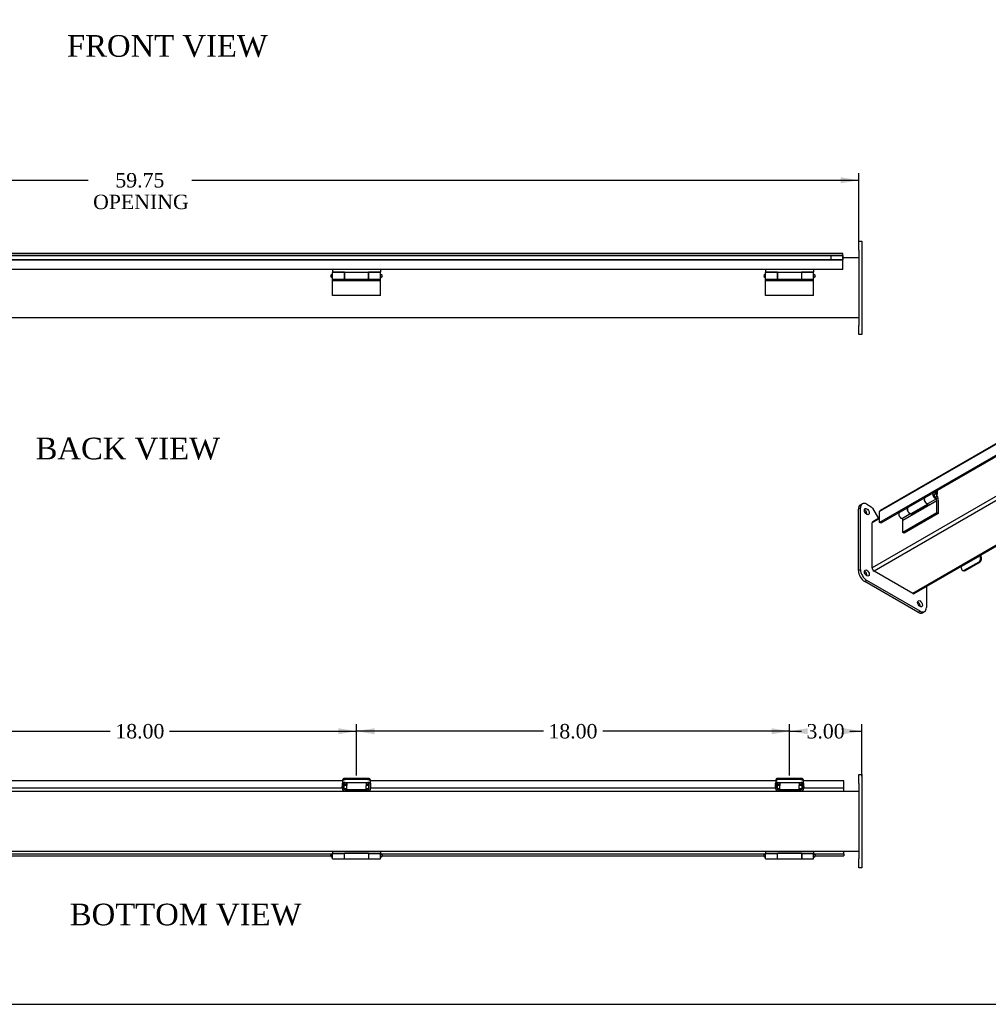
# Model space of a CAD drawing. Header units: inches. Extents: x 0 to 120, y -1 to 80.
# Tile 2 of 7: x 39 to 79, y 0 to 41. Entities that reach past the tile are written whole.
import ezdxf
from ezdxf.enums import TextEntityAlignment as Align
from ezdxf.lldxf.tags import DXFTag

# ---------------------------------------------------------------- set-up
doc = ezdxf.new("R2010")
doc.units = ezdxf.units.IN
doc.header["$MEASUREMENT"] = 0
for name, color, linetype in [('CCH03740', 7, 'Continuous'), ('CCH03744-1', 7, 'Continuous'), ('CCH03744-2', 7, 'Continuous'), ('COM40648', 7, 'Continuous'), ('COM49076', 7, 'Continuous'), ('COM49083', 7, 'Continuous'), ('Default', 7, 'Continuous'), ('GSK11094', 7, 'Continuous'), ('HNG11000', 7, 'Continuous'), ('HNG11000-2', 7, 'Continuous'), ('HNG11000-3', 7, 'Continuous')]:
    doc.layers.add(name, color=color, linetype=linetype)
doc.styles.add('SEACAD_Times_New_Roman', font='times.ttf')
tags = doc.linetypes.add('HIDDEN2', pattern=[0.1875, 0.125, -0.0625]).pattern_tags.tags
tags[6:7] = [DXFTag(74, 4), DXFTag(75, 0), DXFTag(340, '0'), DXFTag(46, 0.0), DXFTag(50, 0.0), DXFTag(44, 0.0), DXFTag(45, 0.0)]
tags[4:5] = [DXFTag(74, 4), DXFTag(75, 0), DXFTag(340, '0'), DXFTag(46, 0.0), DXFTag(50, 0.0), DXFTag(44, 0.0), DXFTag(45, 0.0)]
doc.dimstyles.new('HAMMOND_(STH_-_120x80)', dxfattribs={"dimtxt": 0.6, "dimasz": 0.75, "dimexe": 0.3, "dimexo": 0.3, "dimgap": 0.15, "dimtad": 0, "dimtih": 1, "dimtoh": 1, "dimzin": 0, "dimdsep": 46, "dimtxsty": 'SEACAD_Times_New_Roman', "dimblk1": '_SE_FILLED', "dimblk2": '_SE_FILLED', "dimsah": 1, "dimcen": 0.3, "dimadec": 0, "dimazin": 0, "dimtfac": 0.8, "dimtofl": 0, "dimtmove": 0, "dimatfit": 3, "dimfxl": 1, "dimtolj": 1, "dimtzin": 0, "dimarcsym": 0})

# ---------------------------------------------------------------- blocks, each defined once
blk = doc.blocks.new('SE5')
at = {"layer": 'CCH03740', "color": 7, "linetype": 'Continuous'}
for p, q in [((52.219, 9.374), (52.219, 9.44)), ((52.276, 9.442), (52.276, 9.374)), ((53.136, 9.374), (53.136, 9.442)), ((53.193, 9.44), (53.193, 9.374)), ((70.219, 9.374), (70.219, 9.44)), ((70.276, 9.442), (70.276, 9.374)), ((71.136, 9.374), (71.136, 9.442)), ((71.193, 9.44), (71.193, 9.374)), ((52.219, 9.33), (52.219, 9.374)), ((52.219, 9.179), (52.219, 9.205)), ((52.276, 9.33), (52.276, 9.374)), ((52.276, 9.179), (52.276, 9.205)), ((52.276, 9.15), (53.136, 9.15)), ((52.276, 9.15), (52.276, 9.093)), ((53.136, 9.374), (53.136, 9.33)), ((53.136, 9.205), (53.136, 9.179)), ((53.136, 9.15), (53.136, 9.093)), ((53.193, 9.374), (53.193, 9.33)), ((53.193, 9.205), (53.193, 9.179)), ((70.219, 9.33), (70.219, 9.374)), ((70.219, 9.179), (70.219, 9.205)), ((70.276, 9.33), (70.276, 9.374)), ((70.276, 9.179), (70.276, 9.205)), ((70.276, 9.15), (71.136, 9.15)), ((70.276, 9.15), (70.276, 9.093)), ((71.136, 9.374), (71.136, 9.33)), ((71.136, 9.205), (71.136, 9.179)), ((71.136, 9.15), (71.136, 9.093)), ((71.193, 9.374), (71.193, 9.33)), ((71.193, 9.205), (71.193, 9.179))]:
    blk.add_line(p, q, dxfattribs=at)
for centre, radius, start, end in [((52.305, 9.179), 0.086, 180, 250.2931), ((52.305, 9.179), 0.029, 180, 270), ((53.107, 9.179), 0.029, 270, 0), ((53.107, 9.179), 0.086, 289.7069, 0), ((70.305, 9.179), 0.086, 180, 250.2931), ((70.305, 9.179), 0.029, 180, 270), ((71.107, 9.179), 0.029, 270, 0), ((71.107, 9.179), 0.086, 289.7069, 0)]:
    blk.add_arc(centre, radius, start, end, dxfattribs=at)
at = {"layer": 'CCH03744-1', "color": 7, "linetype": 'Continuous'}
for p, q in [((52.114, 9.424), (52.114, 9.318)), ((52.144, 9.424), (52.114, 9.424)), ((52.144, 9.525), (52.144, 9.578)), ((52.144, 9.525), (52.144, 9.494)), ((52.144, 9.444), (52.144, 9.494)), ((52.144, 9.444), (52.144, 9.431)), ((52.144, 9.431), (52.144, 9.413)), ((52.144, 9.202), (52.144, 9.413)), ((52.23, 9.442), (52.191, 9.442)), ((52.201, 9.202), (52.201, 9.413)), ((52.219, 9.422), (52.202, 9.422)), ((52.23, 9.442), (53.183, 9.442)), ((53.144, 9.621), (52.269, 9.621)), ((53.144, 9.567), (52.269, 9.567)), ((52.3, 9.422), (52.276, 9.422)), ((53.136, 9.422), (53.112, 9.422)), ((53.222, 9.442), (53.183, 9.442)), ((53.21, 9.422), (53.193, 9.422)), ((53.212, 9.413), (53.212, 9.202)), ((53.269, 9.578), (53.269, 9.525)), ((53.269, 9.494), (53.269, 9.525)), ((53.269, 9.494), (53.269, 9.444)), ((53.269, 9.431), (53.269, 9.444)), ((53.269, 9.413), (53.269, 9.431)), ((53.299, 9.424), (53.269, 9.424)), ((53.269, 9.413), (53.269, 9.202)), ((53.299, 9.318), (53.299, 9.424)), ((70.114, 9.424), (70.114, 9.318)), ((70.144, 9.424), (70.114, 9.424)), ((70.144, 9.525), (70.144, 9.578)), ((70.144, 9.525), (70.144, 9.494)), ((70.144, 9.444), (70.144, 9.494)), ((70.144, 9.444), (70.144, 9.431)), ((70.144, 9.431), (70.144, 9.413)), ((70.144, 9.202), (70.144, 9.413)), ((70.23, 9.442), (70.191, 9.442)), ((70.201, 9.202), (70.201, 9.413)), ((70.219, 9.422), (70.202, 9.422)), ((70.23, 9.442), (71.183, 9.442)), ((71.144, 9.621), (70.269, 9.621)), ((71.144, 9.567), (70.269, 9.567)), ((70.3, 9.422), (70.276, 9.422)), ((71.136, 9.422), (71.112, 9.422)), ((71.222, 9.442), (71.183, 9.442)), ((71.21, 9.422), (71.193, 9.422)), ((71.212, 9.413), (71.212, 9.202)), ((71.269, 9.578), (71.269, 9.525)), ((71.269, 9.494), (71.269, 9.525)), ((71.269, 9.494), (71.269, 9.444)), ((71.269, 9.431), (71.269, 9.444)), ((71.269, 9.413), (71.269, 9.431)), ((71.299, 9.424), (71.269, 9.424)), ((71.269, 9.413), (71.269, 9.202)), ((71.299, 9.318), (71.299, 9.424)), ((52.144, 9.124), (52.144, 9.202)), ((52.201, 9.124), (52.144, 9.124)), ((52.3, 9.33), (52.201, 9.33)), ((52.201, 9.205), (52.3, 9.205)), ((52.201, 9.202), (52.201, 9.124)), ((53.212, 9.33), (53.112, 9.33)), ((53.112, 9.205), (53.212, 9.205)), ((53.212, 9.124), (53.212, 9.202)), ((53.269, 9.124), (53.212, 9.124)), ((53.269, 9.202), (53.269, 9.124)), ((70.144, 9.124), (70.144, 9.202)), ((70.201, 9.124), (70.144, 9.124)), ((70.3, 9.33), (70.201, 9.33)), ((70.201, 9.205), (70.3, 9.205)), ((70.201, 9.202), (70.201, 9.124)), ((71.212, 9.33), (71.112, 9.33)), ((71.112, 9.205), (71.212, 9.205)), ((71.212, 9.124), (71.212, 9.202)), ((71.269, 9.124), (71.212, 9.124)), ((71.269, 9.202), (71.269, 9.124))]:
    blk.add_line(p, q, dxfattribs=at)
for centre, radius, start, end in [((52.23, 9.413), 0.086, 159.8015, 180), ((52.23, 9.413), 0.029, 90, 180), ((53.183, 9.413), 0.029, 0, 90), ((53.183, 9.413), 0.086, 0, 20.096), ((70.23, 9.413), 0.086, 159.8015, 180), ((70.23, 9.413), 0.029, 90, 180), ((71.183, 9.413), 0.029, 0, 90), ((71.183, 9.413), 0.086, 0, 20.096), ((52.238, 9.267), 0.134, 134.5474, 225.4526), ((53.175, 9.267), 0.134, 314.5474, 45.4526), ((70.238, 9.267), 0.134, 134.5474, 225.4526), ((71.175, 9.267), 0.134, 314.5474, 45.4526)]:
    blk.add_arc(centre, radius, start, end, dxfattribs=at)
for centre, major_axis, start_param, end_param in [((52.269, 9.578), (-0.125, 0), 4.712389, 6.283185), ((52.269, 9.525), (0.125, 0), 1.570796, 3.141593), ((53.144, 9.578), (-0.125, 0), 3.141593, 4.712389), ((53.144, 9.525), (0.125, 0), 0, 1.570796), ((70.269, 9.578), (-0.125, 0), 4.712389, 6.283185), ((70.269, 9.525), (0.125, 0), 1.570796, 3.141593), ((71.144, 9.578), (-0.125, 0), 3.141593, 4.712389), ((71.144, 9.525), (0.125, 0), 0, 1.570796)]:
    blk.add_ellipse(centre, major_axis=major_axis, ratio=0.34202, start_param=start_param, end_param=end_param, dxfattribs=at)
for points, knots in [([(52.144, 9.444), (52.144, 9.444), (52.144, 9.443), (52.145, 9.443), (52.145, 9.443), (52.147, 9.443), (52.148, 9.443), (52.15, 9.443), (52.152, 9.443), (52.155, 9.443), (52.159, 9.442), (52.165, 9.442), (52.172, 9.442), (52.179, 9.442), (52.185, 9.442), (52.189, 9.442), (52.191, 9.442)], [0, 0, 0, 0, 0.056511, 0.112995, 0.169425, 0.225772, 0.282016, 0.338135, 0.394115, 0.449942, 0.505607, 0.630095, 0.75382, 0.836035, 0.918067, 1, 1, 1, 1]), ([(53.222, 9.442), (53.223, 9.442), (53.226, 9.442), (53.23, 9.442), (53.234, 9.442), (53.238, 9.442), (53.242, 9.442), (53.245, 9.442), (53.249, 9.442), (53.252, 9.442), (53.256, 9.442), (53.261, 9.443), (53.265, 9.443), (53.267, 9.443), (53.269, 9.443), (53.269, 9.444), (53.269, 9.444)], [0, 0, 0, 0, 0.054638, 0.109306, 0.164031, 0.218837, 0.273751, 0.328792, 0.383977, 0.439315, 0.494814, 0.620126, 0.746191, 0.830642, 0.915276, 1, 1, 1, 1]), ([(70.144, 9.444), (70.144, 9.444), (70.144, 9.443), (70.145, 9.443), (70.145, 9.443), (70.147, 9.443), (70.148, 9.443), (70.15, 9.443), (70.152, 9.443), (70.155, 9.443), (70.159, 9.442), (70.165, 9.442), (70.172, 9.442), (70.179, 9.442), (70.185, 9.442), (70.189, 9.442), (70.191, 9.442)], [0, 0, 0, 0, 0.056511, 0.112995, 0.169425, 0.225772, 0.282016, 0.338135, 0.394115, 0.449942, 0.505607, 0.630095, 0.75382, 0.836035, 0.918067, 1, 1, 1, 1]), ([(71.222, 9.442), (71.223, 9.442), (71.226, 9.442), (71.23, 9.442), (71.234, 9.442), (71.238, 9.442), (71.242, 9.442), (71.245, 9.442), (71.249, 9.442), (71.252, 9.442), (71.256, 9.442), (71.261, 9.443), (71.265, 9.443), (71.267, 9.443), (71.269, 9.443), (71.269, 9.444), (71.269, 9.444)], [0, 0, 0, 0, 0.054638, 0.109306, 0.164031, 0.218837, 0.273751, 0.328792, 0.383977, 0.439315, 0.494814, 0.620126, 0.746191, 0.830642, 0.915276, 1, 1, 1, 1])]:
    blk.add_open_spline(points, degree=3, knots=knots, dxfattribs=at)
at = {"layer": 'CCH03744-2', "color": 7, "linetype": 'Continuous'}
for p, q in [((52.3, 9.442), (52.3, 9.331)), ((53.112, 9.442), (53.112, 9.331)), ((70.3, 9.442), (70.3, 9.331)), ((71.112, 9.442), (71.112, 9.331)), ((52.3, 9.164), (52.3, 9.331)), ((52.3, 9.164), (53.112, 9.164)), ((53.112, 9.164), (53.112, 9.331)), ((70.3, 9.164), (70.3, 9.331)), ((70.3, 9.164), (71.112, 9.164)), ((71.112, 9.164), (71.112, 9.331))]:
    blk.add_line(p, q, dxfattribs=at)
at = {"layer": 'COM40648', "color": 7, "linetype": 'Continuous'}
for p, q in [((73.581, 9.406), (73.581, 9.781)), ((73.581, 9.781), (73.706, 9.781)), ((73.706, 9.781), (73.706, 9.406)), ((73.581, 9.406), (73.581, 6.281)), ((73.706, 9.406), (73.706, 6.281)), ((73.581, 5.906), (73.581, 6.281)), ((73.706, 6.281), (73.706, 5.906)), ((73.706, 5.906), (73.581, 5.906))]:
    blk.add_line(p, q, dxfattribs=at)
at = {"layer": 'COM49076', "color": 7, "linetype": 'Continuous'}
for p, q in [((13.831, 9.093), (73.581, 9.093)), ((13.831, 6.593), (73.581, 6.593))]:
    blk.add_line(p, q, dxfattribs=at)
at = {"layer": 'COM49083', "color": 7, "linetype": 'Continuous'}
for p, q in [((52.144, 9.518), (35.269, 9.518)), ((70.144, 9.518), (53.269, 9.518)), ((72.956, 9.518), (71.269, 9.518)), ((72.956, 9.344), (72.956, 9.518)), ((52.117, 9.21), (35.296, 9.21)), ((70.117, 9.21), (53.296, 9.21)), ((72.956, 9.21), (71.296, 9.21)), ((72.956, 9.21), (72.956, 9.344)), ((72.956, 9.174), (72.956, 9.21)), ((72.956, 9.093), (72.956, 9.174)), ((72.956, 6.515), (72.956, 6.593)), ((35.719, 6.479), (51.694, 6.479)), ((35.781, 6.407), (51.632, 6.407)), ((53.719, 6.479), (69.694, 6.479)), ((53.781, 6.407), (69.632, 6.407)), ((71.719, 6.479), (72.956, 6.479)), ((71.781, 6.407), (72.956, 6.407)), ((72.956, 6.479), (72.956, 6.515)), ((72.956, 6.479), (72.956, 6.407))]:
    blk.add_line(p, q, dxfattribs=at)
at = {"layer": 'HNG11000', "color": 7, "linetype": 'Continuous'}
for p, q in [((52.21, 6.279), (52.21, 6.51)), ((52.21, 6.279), (53.202, 6.279)), ((53.202, 6.51), (53.202, 6.279)), ((70.21, 6.279), (70.21, 6.51)), ((70.21, 6.279), (71.202, 6.279)), ((71.202, 6.51), (71.202, 6.279))]:
    blk.add_line(p, q, dxfattribs=at)
at = {"layer": 'HNG11000-2', "color": 7, "linetype": 'Continuous'}
for p, q in [((51.706, 6.593), (51.706, 6.518)), ((53.706, 6.593), (53.706, 6.518)), ((69.706, 6.593), (69.706, 6.518)), ((71.706, 6.593), (71.706, 6.518)), ((51.706, 6.518), (51.706, 6.499)), ((51.706, 6.518), (53.706, 6.518)), ((51.706, 6.279), (51.706, 6.499)), ((51.706, 6.499), (52.202, 6.499)), ((51.706, 6.279), (52.202, 6.279)), ((53.21, 6.51), (52.202, 6.51)), ((52.202, 6.51), (52.202, 6.499)), ((52.202, 6.279), (52.202, 6.499)), ((53.21, 6.499), (53.21, 6.51)), ((53.21, 6.499), (53.706, 6.499)), ((53.21, 6.499), (53.21, 6.279)), ((53.21, 6.279), (53.706, 6.279)), ((53.706, 6.518), (53.706, 6.499)), ((53.706, 6.279), (53.706, 6.499)), ((69.706, 6.518), (69.706, 6.499)), ((69.706, 6.518), (71.706, 6.518)), ((69.706, 6.279), (69.706, 6.499)), ((69.706, 6.499), (70.202, 6.499)), ((69.706, 6.279), (70.202, 6.279)), ((71.21, 6.51), (70.202, 6.51)), ((70.202, 6.51), (70.202, 6.499)), ((70.202, 6.279), (70.202, 6.499)), ((71.21, 6.499), (71.21, 6.51)), ((71.21, 6.499), (71.706, 6.499)), ((71.21, 6.499), (71.21, 6.279)), ((71.21, 6.279), (71.706, 6.279)), ((71.706, 6.518), (71.706, 6.499)), ((71.706, 6.279), (71.706, 6.499))]:
    blk.add_line(p, q, dxfattribs=at)
at = {"layer": 'HNG11000-3', "color": 7, "linetype": 'Continuous'}
for p, q in [((51.706, 6.479), (51.694, 6.479)), ((51.694, 6.354), (51.706, 6.354)), ((52.21, 6.479), (52.202, 6.479)), ((52.202, 6.354), (52.21, 6.354)), ((53.21, 6.479), (53.202, 6.479)), ((53.202, 6.354), (53.21, 6.354)), ((53.719, 6.479), (53.706, 6.479)), ((53.706, 6.354), (53.719, 6.354)), ((69.706, 6.479), (69.694, 6.479)), ((69.694, 6.354), (69.706, 6.354)), ((70.21, 6.479), (70.202, 6.479)), ((70.202, 6.354), (70.21, 6.354)), ((71.21, 6.479), (71.202, 6.479)), ((71.202, 6.354), (71.21, 6.354)), ((71.719, 6.479), (71.706, 6.479)), ((71.706, 6.354), (71.719, 6.354))]:
    blk.add_line(p, q, dxfattribs=at)
for centre, start, end in [((51.694, 6.416), 90, 270), ((53.719, 6.416), 270, 90), ((69.694, 6.416), 90, 270), ((71.719, 6.416), 270, 90)]:
    blk.add_arc(centre, 0.0625, start, end, dxfattribs=at)
blk = doc.blocks.new('SE6')
at = {"layer": 'COM40648', "color": 7, "linetype": 'Continuous'}
for p, q in [((73.581, 31.562), (73.581, 31.937)), ((73.581, 31.937), (73.706, 31.937)), ((73.706, 31.937), (73.706, 31.562)), ((73.581, 31.562), (73.581, 28.437)), ((73.706, 31.562), (73.706, 28.437)), ((73.581, 28.062), (73.581, 28.437)), ((73.706, 28.437), (73.706, 28.062)), ((73.706, 28.062), (73.581, 28.062))]:
    blk.add_line(p, q, dxfattribs=at)
at = {"layer": 'COM49076', "color": 7, "linetype": 'Continuous'}
for p, q in [((73.581, 31.249), (72.924, 31.249)), ((73.581, 28.749), (13.831, 28.749))]:
    blk.add_line(p, q, dxfattribs=at)
at = {"layer": 'COM49083', "color": 7, "linetype": 'Continuous'}
for p, q in [((72.924, 31.421), (14.456, 31.421)), ((72.924, 31.313), (72.924, 31.421)), ((72.924, 30.765), (72.924, 31.313)), ((72.924, 30.765), (14.456, 30.765))]:
    blk.add_line(p, q, dxfattribs=at)
at = {"layer": 'GSK11094', "color": 7, "linetype": 'HIDDEN2'}
for p, q in [((14.456, 31.349), (72.924, 31.349)), ((72.924, 31.349), (14.456, 31.349)), ((14.456, 31.162), (72.924, 31.162)), ((72.924, 31.162), (14.456, 31.162)), ((72.924, 31.349), (72.424, 31.349)), ((72.424, 31.349), (72.424, 31.162)), ((72.424, 31.162), (72.924, 31.162)), ((72.924, 31.349), (72.924, 31.349)), ((72.924, 31.162), (72.924, 31.349)), ((72.924, 31.162), (72.924, 31.162))]:
    blk.add_line(p, q, dxfattribs=at)
at = {"layer": 'GSK11094', "color": 7, "linetype": 'Continuous'}
for p, q in [((72.924, 31.349), (72.924, 31.162)), ((72.924, 31.349), (72.924, 31.349)), ((72.924, 31.349), (72.924, 31.349)), ((72.924, 31.162), (72.924, 31.162)), ((72.924, 31.162), (72.924, 31.162))]:
    blk.add_line(p, q, dxfattribs=at)
at = {"layer": 'HNG11000', "color": 7, "linetype": 'Continuous'}
for p, q in [((51.706, 30.765), (51.706, 30.655)), ((53.706, 30.765), (53.706, 30.655)), ((69.706, 30.765), (69.706, 30.655)), ((71.706, 30.765), (71.706, 30.655)), ((52.21, 30.655), (51.706, 30.655)), ((52.21, 30.633), (52.21, 30.655)), ((52.21, 30.358), (52.21, 30.633)), ((53.202, 30.633), (52.21, 30.633)), ((52.21, 30.358), (53.202, 30.358)), ((53.706, 30.655), (53.202, 30.655)), ((53.202, 30.655), (53.202, 30.633)), ((53.202, 30.633), (53.202, 30.358)), ((70.21, 30.655), (69.706, 30.655)), ((70.21, 30.633), (70.21, 30.655)), ((70.21, 30.358), (70.21, 30.633)), ((71.202, 30.633), (70.21, 30.633)), ((70.21, 30.358), (71.202, 30.358)), ((71.706, 30.655), (71.202, 30.655)), ((71.202, 30.655), (71.202, 30.633)), ((71.202, 30.633), (71.202, 30.358))]:
    blk.add_line(p, q, dxfattribs=at)
at = {"layer": 'HNG11000-2', "color": 7, "linetype": 'Continuous'}
for p, q in [((51.706, 30.358), (51.706, 30.633)), ((52.202, 30.633), (51.706, 30.633)), ((51.706, 30.289), (51.706, 30.358)), ((51.706, 30.358), (52.202, 30.358)), ((51.706, 29.682), (51.706, 30.289)), ((53.706, 30.289), (51.706, 30.289)), ((52.202, 30.633), (52.202, 30.358)), ((52.202, 30.358), (52.202, 30.335)), ((52.202, 30.335), (53.21, 30.335)), ((53.21, 30.358), (53.21, 30.633)), ((53.706, 30.633), (53.21, 30.633)), ((53.21, 30.335), (53.21, 30.358)), ((53.21, 30.358), (53.706, 30.358)), ((53.706, 30.358), (53.706, 30.633)), ((53.706, 30.289), (53.706, 30.358)), ((53.706, 29.682), (53.706, 30.289)), ((69.706, 30.358), (69.706, 30.633)), ((70.202, 30.633), (69.706, 30.633)), ((69.706, 30.289), (69.706, 30.358)), ((69.706, 30.358), (70.202, 30.358)), ((69.706, 29.682), (69.706, 30.289)), ((71.706, 30.289), (69.706, 30.289)), ((70.202, 30.633), (70.202, 30.358)), ((70.202, 30.358), (70.202, 30.335)), ((70.202, 30.335), (71.21, 30.335)), ((71.21, 30.358), (71.21, 30.633)), ((71.706, 30.633), (71.21, 30.633)), ((71.21, 30.335), (71.21, 30.358)), ((71.21, 30.358), (71.706, 30.358)), ((71.706, 30.358), (71.706, 30.633)), ((71.706, 30.289), (71.706, 30.358)), ((71.706, 29.682), (71.706, 30.289)), ((53.706, 29.682), (51.706, 29.682)), ((71.706, 29.682), (69.706, 29.682))]:
    blk.add_line(p, q, dxfattribs=at)
at = {"layer": 'HNG11000-3', "color": 7, "linetype": 'Continuous'}
for p, q in [((51.706, 30.558), (51.694, 30.558)), ((51.694, 30.433), (51.706, 30.433)), ((52.21, 30.558), (52.202, 30.558)), ((52.202, 30.433), (52.21, 30.433)), ((53.21, 30.558), (53.202, 30.558)), ((53.202, 30.433), (53.21, 30.433)), ((53.719, 30.558), (53.706, 30.558)), ((53.706, 30.433), (53.719, 30.433)), ((69.706, 30.558), (69.694, 30.558)), ((69.694, 30.433), (69.706, 30.433)), ((70.21, 30.558), (70.202, 30.558)), ((70.202, 30.433), (70.21, 30.433)), ((71.21, 30.558), (71.202, 30.558)), ((71.202, 30.433), (71.21, 30.433)), ((71.719, 30.558), (71.706, 30.558)), ((71.706, 30.433), (71.719, 30.433))]:
    blk.add_line(p, q, dxfattribs=at)
for centre, start, end in [((51.694, 30.495), 90, 270), ((53.719, 30.495), 270, 90), ((69.694, 30.495), 90, 270), ((71.719, 30.495), 270, 90)]:
    blk.add_arc(centre, 0.0625, start, end, dxfattribs=at)
blk = doc.blocks.new('DMBLK3818')
at = {"layer": 'Default', "linetype": 'Continuous', "transparency": 16777216}
for points in [[(14.581, 34.595), (13.831, 34.47), (14.581, 34.345)], [(72.831, 34.595), (72.831, 34.345), (73.581, 34.47)]]:
    blk.add_hatch(color=7, dxfattribs=at).paths.add_polyline_path(points)
at = {"layer": 'Default', "color": 7, "linetype": 'Continuous', "transparency": 16777216}
for p, q in [((13.831, 30.299), (13.831, 34.77)), ((13.831, 34.47), (41.548, 34.47)), ((45.864, 34.47), (73.581, 34.47)), ((73.581, 31.862), (73.581, 34.77))]:
    blk.add_line(p, q, dxfattribs=at)
at = {"layer": 'Default', "color": 7, "linetype": 'Continuous', "transparency": 16777216, "style": 'SEACAD_Times_New_Roman'}
for s, p in [('59.75', (42.683, 34.77)), ('OPENING', (41.758, 33.87))]:
    blk.add_text(s, height=0.6, dxfattribs=at).set_placement(p, align=Align.TOP_LEFT)
blk = doc.blocks.new('_SE_FILLED')
at = {"color": 0}
blk.add_line((0, 0), (-1, 0), dxfattribs=at)
blk.add_solid([(0, 0), (-1, -0.1665), (-1, 0.1665), (0, 0)], dxfattribs=at)
blk = doc.blocks.new('DMBLK3827')
at = {"layer": 'Default', "linetype": 'Continuous', "transparency": 16777216}
for points in [[(35.456, 11.704), (34.706, 11.579), (35.456, 11.454)], [(51.956, 11.704), (51.956, 11.454), (52.706, 11.579)]]:
    blk.add_hatch(color=7, dxfattribs=at).paths.add_polyline_path(points)
at = {"layer": 'Default', "color": 7, "linetype": 'Continuous', "transparency": 16777216}
for p, q in [((34.706, 9.867), (34.706, 11.879)), ((52.706, 9.742), (52.706, 11.879)), ((34.706, 11.579), (42.473, 11.579)), ((44.94, 11.579), (52.706, 11.579))]:
    blk.add_line(p, q, dxfattribs=at)
at = {"layer": 'Default', "color": 7, "linetype": 'Continuous', "transparency": 16777216, "style": 'SEACAD_Times_New_Roman'}
blk.add_text('18.00', height=0.6, dxfattribs=at).set_placement((42.683, 11.879), align=Align.TOP_LEFT)
blk = doc.blocks.new('SE7')
at = {"layer": 'CCH03744-1', "color": 7, "linetype": 'Continuous'}
for p, q in [((78.622, 18.867), (77.826, 18.408)), ((78.643, 18.785), (78.622, 18.867)), ((78.681, 18.779), (78.66, 18.861)), ((77.966, 18.264), (78.585, 18.621)), ((78.004, 18.258), (78.623, 18.615)), ((78.623, 18.615), (78.585, 18.621)), ((78.643, 18.785), (78.681, 18.779)), ((77.826, 18.408), (77.848, 18.326)), ((77.917, 18.254), (77.955, 18.248)), ((77.966, 18.264), (78.004, 18.258))]:
    blk.add_line(p, q, dxfattribs=at)
for centre, major_axis, ratio, start_param, end_param in [((79.191, 18.777), (-0.4, 0.693), 0.57735, 1.087983, 1.134464), ((78.555, 18.734), (-0.019, -0.123), 0.739997, 0.538706, 2.109503), ((78.593, 18.728), (0.019, 0.123), 0.739997, 3.680299, 5.251095), ((77.936, 18.377), (0.019, 0.123), 0.739997, 2.109503, 3.680299), ((77.974, 18.371), (0.019, 0.123), 0.739997, 3.141593, 3.680299)]:
    blk.add_ellipse(centre, major_axis=major_axis, ratio=ratio, start_param=start_param, end_param=end_param, dxfattribs=at)
at = {"layer": 'COM40648', "color": 7, "linetype": 'Continuous'}
for p, q in [((73.731, 21.028), (73.643, 20.977)), ((73.919, 21.01), (74.096, 20.907)), ((73.654, 20.857), (73.565, 20.806)), ((73.565, 18.254), (73.565, 20.806)), ((73.654, 18.305), (73.654, 20.857)), ((74.159, 20.841), (74.402, 20.42)), ((74.163, 20.283), (74.161, 20.283)), ((74.161, 20.283), (74.161, 20.282)), ((73.565, 18.254), (73.654, 18.305)), ((74.161, 18.294), (74.161, 18.292)), ((74.161, 18.292), (74.163, 18.291)), ((73.919, 17.846), (73.831, 17.795)), ((76.04, 16.519), (73.831, 17.795)), ((76.129, 16.57), (73.919, 17.846)), ((76.394, 17.591), (76.394, 16.723)), ((75.884, 17.297), (75.886, 17.296)), ((75.886, 17.296), (75.886, 17.298)), ((76.04, 16.519), (76.129, 16.57)), ((76.228, 16.5), (76.316, 16.551))]:
    blk.add_line(p, q, dxfattribs=at)
for centre, major_axis, start_param, end_param in [((73.831, 20.653), (0.188, -0.325), 3.141593, 3.926991), ((73.919, 20.704), (0.188, -0.325), 2.356194, 3.926991), ((74.096, 20.805), (0.063, -0.108), 1.570796, 2.356194), ((73.831, 20.653), (0.07, -0.122), 0.680393, 2.4612), ((73.831, 18.101), (0.187, -0.325), 3.926991, 5.497787), ((73.919, 18.152), (-0.188, 0.325), 0.785398, 2.356194), ((73.831, 18.101), (0.07, -0.122), 0.680393, 2.4612), ((76.04, 16.825), (0.07, -0.122), 0.680393, 2.4612), ((76.04, 16.825), (-0.187, 0.325), 2.356194, 3.141593), ((76.129, 16.876), (-0.188, 0.325), 2.356194, 3.926991)]:
    blk.add_ellipse(centre, major_axis=major_axis, ratio=0.57735, start_param=start_param, end_param=end_param, dxfattribs=at)
for centre in [(73.919, 20.704), (73.919, 18.152), (76.129, 16.876)]:
    blk.add_ellipse(centre, major_axis=(0.07, -0.122), ratio=0.57735, dxfattribs=at)
at = {"layer": 'COM49076', "color": 7, "linetype": 'Continuous'}
for p, q in [((115.947, 42.505), (74.14, 18.368)), ((116.023, 42.373), (74.216, 18.235)), ((117.595, 41.415), (75.831, 17.303)), ((75.885, 17.298), (117.626, 41.397)), ((74.45, 20.412), (74.14, 20.233)), ((74.14, 18.368), (74.14, 20.233)), ((74.45, 20.448), (74.162, 20.282)), ((75.831, 17.303), (74.216, 18.235))]:
    blk.add_line(p, q, dxfattribs=at)
for centre, major_axis, start_param, end_param in [((74.216, 20.189), (0.054, -0.0935), 3.141593, 3.926991), ((74.216, 18.324), (0.054, -0.0935), 3.926991, 5.497787), ((75.831, 17.391), (-0.054, 0.0935), 2.356194, 3.141593)]:
    blk.add_ellipse(centre, major_axis=major_axis, ratio=0.57735, start_param=start_param, end_param=end_param, dxfattribs=at)
at = {"layer": 'COM49083', "color": 7, "linetype": 'Continuous'}
for p, q in [((115.815, 44.623), (74.472, 20.754)), ((115.793, 44.574), (74.45, 20.704)), ((115.793, 44.126), (74.45, 20.257)), ((115.844, 44.097), (74.501, 20.228)), ((74.45, 20.257), (74.45, 20.704)), ((74.501, 20.228), (74.45, 20.257))]:
    blk.add_line(p, q, dxfattribs=at)
blk.add_ellipse((74.526, 20.66), major_axis=(0.054, -0.0935), ratio=0.57735, start_param=3.141593, end_param=3.926991, dxfattribs=at)
at = {"layer": 'HNG11000', "color": 7, "linetype": 'Continuous'}
for p, q in [((76.33, 21.273), (75.628, 20.868)), ((76.799, 21.465), (76.78, 21.453)), ((76.799, 21.554), (76.799, 21.465)), ((76.852, 21.434), (76.799, 21.465)), ((76.815, 21.413), (76.852, 21.434)), ((76.852, 21.434), (76.852, 21.585)), ((75.766, 20.63), (76.464, 21.032)), ((75.385, 20.738), (75.385, 20.727))]:
    blk.add_line(p, q, dxfattribs=at)
for centre, start_param, end_param in [((76.398, 21.154), -0.040944, 3.089897), ((75.697, 20.749), 0, 3.141593)]:
    blk.add_ellipse(centre, major_axis=(-0.069, 0.119), ratio=0.57735, start_param=start_param, end_param=end_param, dxfattribs=at)
at = {"layer": 'HNG11000-2', "color": 7, "linetype": 'Continuous'}
for p, q in [((76.686, 21.478), (76.335, 21.276)), ((76.781, 21.303), (76.813, 21.236)), ((76.827, 21.149), (76.802, 21.315)), ((76.85, 21.325), (76.88, 21.124)), ((75.623, 20.864), (75.272, 20.662)), ((76.827, 21.149), (75.413, 20.333)), ((75.757, 20.577), (76.47, 20.988)), ((76.813, 21.236), (76.463, 21.034)), ((76.47, 20.988), (76.463, 21.034)), ((76.827, 20.654), (76.827, 21.149)), ((76.88, 21.124), (76.88, 20.623)), ((75.75, 20.622), (75.399, 20.419)), ((76.827, 20.654), (75.413, 19.837)), ((76.88, 20.623), (75.466, 19.807)), ((75.75, 20.622), (75.749, 20.624)), ((75.75, 20.624), (75.757, 20.577)), ((75.803, 20.603), (75.796, 20.647)), ((76.88, 20.623), (76.827, 20.654)), ((75.413, 20.333), (75.4, 20.42)), ((75.413, 19.837), (75.413, 20.333)), ((75.466, 19.807), (75.413, 19.837))]:
    blk.add_line(p, q, dxfattribs=at)
for centre, major_axis, start_param, end_param in [((76.404, 21.157), (0.069, -0.119), 3.141593, 6.145334), ((76.755, 21.359), (0.069, -0.119), 0.969446, 6.145334), ((76.755, 21.359), (0.0312, -0.0541), 3.141593, 6.131253), ((75.691, 20.745), (0.069, -0.119), 3.100551, 6.145334), ((75.341, 20.543), (0.069, -0.119), 3.141593, 6.145334)]:
    blk.add_ellipse(centre, major_axis=major_axis, ratio=0.57735, start_param=start_param, end_param=end_param, dxfattribs=at)
at = {"layer": 'HNG11000-3', "color": 7, "linetype": 'Continuous'}
for p, q in [((76.732, 21.419), (76.724, 21.414)), ((76.781, 21.303), (76.795, 21.31))]:
    blk.add_line(p, q, dxfattribs=at)
for start, end in [(0, 120), (300, 0)]:
    blk.add_arc((76.764, 21.364), 0.0625, start, end, dxfattribs=at)
blk.add_ellipse((76.764, 21.364), major_axis=(-0.0312, 0.0541), ratio=0.57735, start_param=0, end_param=3.141593, dxfattribs=at)
blk = doc.blocks.new('DMBLK3832')
at = {"layer": 'Default', "linetype": 'Continuous', "transparency": 16777216}
for points in [[(53.456, 11.704), (52.706, 11.579), (53.456, 11.454)], [(69.956, 11.704), (69.956, 11.454), (70.706, 11.579)]]:
    blk.add_hatch(color=7, dxfattribs=at).paths.add_polyline_path(points)
at = {"layer": 'Default', "color": 7, "linetype": 'Continuous', "transparency": 16777216}
for p, q in [((52.706, 9.742), (52.706, 11.879)), ((70.706, 9.742), (70.706, 11.879)), ((60.473, 11.579), (52.706, 11.579)), ((70.706, 11.579), (62.94, 11.579))]:
    blk.add_line(p, q, dxfattribs=at)
at = {"layer": 'Default', "color": 7, "linetype": 'Continuous', "transparency": 16777216, "style": 'SEACAD_Times_New_Roman'}
blk.add_text('18.00', height=0.6, dxfattribs=at).set_placement((60.683, 11.879), align=Align.TOP_LEFT)
blk = doc.blocks.new('DMBLK3833')
at = {"layer": 'Default', "linetype": 'Continuous', "transparency": 16777216}
for points in [[(71.456, 11.704), (70.706, 11.579), (71.456, 11.454)], [(72.956, 11.704), (72.956, 11.454), (73.706, 11.579)]]:
    blk.add_hatch(color=7, dxfattribs=at).paths.add_polyline_path(points)
at = {"layer": 'Default', "color": 7, "linetype": 'Continuous', "transparency": 16777216}
for p, q in [((70.706, 9.742), (70.706, 11.879)), ((73.706, 9.706), (73.706, 11.879)), ((70.706, 11.579), (71.2, 11.579)), ((73.213, 11.579), (73.706, 11.579))]:
    blk.add_line(p, q, dxfattribs=at)
at = {"layer": 'Default', "color": 7, "linetype": 'Continuous', "transparency": 16777216, "style": 'SEACAD_Times_New_Roman'}
blk.add_text('3.00', height=0.6, dxfattribs=at).set_placement((71.41, 11.879), align=Align.TOP_LEFT)
blk = doc.blocks.new('BORDER')
at = {"layer": 'Default', "color": 7, "linetype": 'Continuous'}
blk.add_line((-41.86, 0), (0, 0), dxfattribs=at)

msp = doc.modelspace()

# ---------------------------------------------------------------- block references
at = {"layer": 'Default', "color": 7, "xscale": 2.85, "yscale": 2.85, "zscale": 2.85}
msp.add_blockref('BORDER', (119.744, 0.233), dxfattribs=at)
at = {"layer": 'Default'}
for name in ['SE7', 'SE6', 'SE5']:
    msp.add_blockref(name, (0, 0), dxfattribs=at)

# ---------------------------------------------------------------- texts
at = {"layer": 'Default', "color": 7, "linetype": 'Continuous', "style": 'SEACAD_Times_New_Roman'}
for s, p in [('FRONT VIEW', (40.674, 40.501)), ('BACK VIEW', (39.37, 23.775)), ('BOTTOM VIEW', (40.792, 4.415))]:
    msp.add_text(s, height=0.9, dxfattribs=at).set_placement(p, align=Align.TOP_LEFT)

# ---------------------------------------------------------------- dimensions: what is measured, and where the dimension line sits
at = {"layer": 'Default', "color": 7, "linetype": 'Continuous'}
for base, p1, p2, text, picture, middle in [((73.581, 34.47), (13.831, 29.999), (73.581, 31.562), '\\A1;<>\\POPENING', 'DMBLK3818', (43.706, 34.47)), ((52.706, 11.579), (34.706, 9.567), (52.706, 9.442), '\\A1;<>', 'DMBLK3827', (43.706, 11.579)), ((52.706, 11.579), (70.706, 9.442), (52.706, 9.442), '\\A1;<>', 'DMBLK3832', (61.706, 11.579)), ((73.706, 11.579), (70.706, 9.442), (73.706, 9.406), '\\A1;<>', 'DMBLK3833', (72.206, 11.579))]:
    dim = msp.add_linear_dim(base=base, p1=p1, p2=p2, text=text, dimstyle='HAMMOND_(STH_-_120x80)', dxfattribs=at)
    dim.commit()
    dim.dimension.update_dxf_attribs({"geometry": picture, "text_midpoint": middle, "dimtype": 160})

doc.saveas('drawing.dxf')
